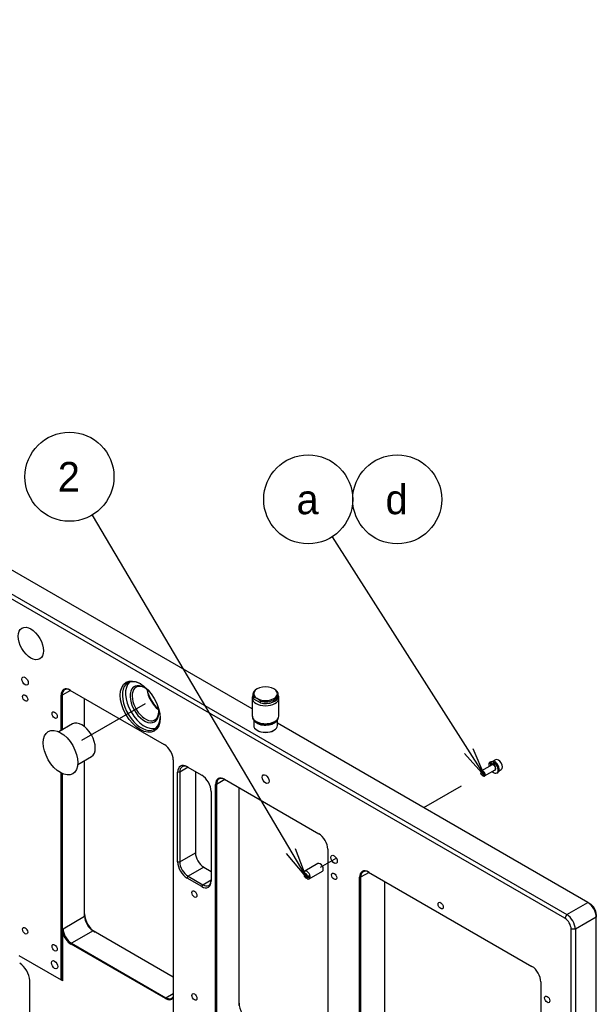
# Model space of a CAD drawing. Extents: x 0 to 826, y -21 to 621.
# Tile 7 of 18: x 294 to 391, y 312 to 478. Entities that reach past the tile are written whole.
import ezdxf
from ezdxf.enums import TextEntityAlignment as Align
from ezdxf.lldxf.tags import DXFTag

# ---------------------------------------------------------------- set-up
doc = ezdxf.new("R2010")
doc.units = 0
for name, color, linetype in [('DEFAULT', 7, 'CONTINUOUS'), ('DV1_デフォルト', 7, 'CONTINUOUS'), ('MKA-275630B', 7, 'CONTINUOUS'), ('MKE-244739A_E698', 7, 'CONTINUOUS'), ('MKE-247033A', 7, 'CONTINUOUS'), ('MPX-247034A', 7, 'CONTINUOUS'), ('YBB-020348_PART_', 7, 'CONTINUOUS'), ('YEE-020314-1', 7, 'CONTINUOUS'), ('YKG-HS2X6_STD', 7, 'CONTINUOUS'), ('YWR-JS2_STD', 7, 'CONTINUOUS')]:
    doc.layers.add(name, color=color, linetype=linetype)
doc.styles.add('SEACAD_ARIAL_TTF', font='txt')
tags = doc.linetypes.add('CENTER2', pattern=[28.575, 19.05, -3.175, 3.175, -3.175]).pattern_tags.tags
tags[10:11] = [DXFTag(74, 4), DXFTag(75, 0), DXFTag(340, '0'), DXFTag(46, 0.0), DXFTag(50, 0.0), DXFTag(44, 0.0), DXFTag(45, 0.0)]
tags[8:9] = [DXFTag(74, 4), DXFTag(75, 0), DXFTag(340, '0'), DXFTag(46, 0.0), DXFTag(50, 0.0), DXFTag(44, 0.0), DXFTag(45, 0.0)]
tags[6:7] = [DXFTag(74, 4), DXFTag(75, 0), DXFTag(340, '0'), DXFTag(46, 0.0), DXFTag(50, 0.0), DXFTag(44, 0.0), DXFTag(45, 0.0)]
tags[4:5] = [DXFTag(74, 4), DXFTag(75, 0), DXFTag(340, '0'), DXFTag(46, 0.0), DXFTag(50, 0.0), DXFTag(44, 0.0), DXFTag(45, 0.0)]

# ---------------------------------------------------------------- blocks, each defined once
blk = doc.blocks.new('SEANNOT_GROUP1')
at = {"layer": 'DEFAULT', "color": 7, "linetype": 'CONTINUOUS'}
for points in [[(306.25, 394.37), (342.28, 333.43)], [(340.46, 338.16), (342.28, 333.43), (339.02, 337.31)]]:
    blk.add_lwpolyline(points, dxfattribs=at)
blk.add_circle((302.44, 400.82), 7.5, dxfattribs=at)
at = {"layer": 'DEFAULT', "color": 7, "linetype": 'CONTINUOUS', "style": 'SEACAD_ARIAL_TTF'}
blk.add_text('2', height=5, dxfattribs=at).set_placement((300.48, 403.32), align=Align.TOP_LEFT)
blk = doc.blocks.new('SEANNOT_GROUP3')
at = {"layer": 'DEFAULT', "color": 7, "linetype": 'CONTINUOUS'}
for points in [[(346.71, 390.68), (372.41, 350.37)], [(370.42, 355.03), (372.41, 350.37), (369.01, 354.14)]]:
    blk.add_lwpolyline(points, dxfattribs=at)
blk.add_circle((342.68, 397.01), 7.5, dxfattribs=at)
at = {"layer": 'DEFAULT', "color": 7, "linetype": 'CONTINUOUS', "style": 'SEACAD_ARIAL_TTF'}
blk.add_text('a', height=5, dxfattribs=at).set_placement((340.72, 399.51), align=Align.TOP_LEFT)
blk = doc.blocks.new('SEANNOT_GROUP4')
at = {"layer": 'DEFAULT', "color": 7, "linetype": 'CONTINUOUS'}
blk.add_circle((357.68, 397.01), 7.5, dxfattribs=at)
at = {"layer": 'DEFAULT', "color": 7, "linetype": 'CONTINUOUS', "style": 'SEACAD_ARIAL_TTF'}
blk.add_text('d', height=5, dxfattribs=at).set_placement((355.72, 399.51), align=Align.TOP_LEFT)
blk = doc.blocks.new('SE1')
at = {"layer": 'DV1_デフォルト', "color": 7, "linetype": 'CENTER2'}
for p, q in [((304.55, 356.39), (315.25, 362.57)), ((368.44, 348.66), (362.14, 345.02)), ((347.43, 336.52), (344.7, 334.95))]:
    blk.add_line(p, q, dxfattribs=at)
at = {"layer": 'MKA-275630B', "color": 7, "linetype": 'CONTINUOUS'}
for p, q in [((385.94, 326.38), (104.79, 488.7)), ((105.15, 489.31), (386.29, 326.99)), ((333.24, 361.71), (288.94, 387.28)), ((301.02, 358.02), (301.02, 363.99)), ((301.02, 363.99), (301.19, 363.99)), ((302.61, 364.81), (301.19, 363.99)), ((301.19, 363.99), (301.19, 358.12)), ((302.52, 364.86), (318.43, 355.67)), ((304.99, 358.68), (304.99, 363.43)), ((389.83, 329.03), (337.49, 359.25)), ((304.99, 326.71), (304.99, 352.98)), ((319.93, 353.07), (319.93, 305.09)), ((301.02, 316.01), (301.02, 350.89)), ((301.19, 350.8), (301.19, 315.91)), ((320.67, 335.91), (320.67, 351.01)), ((321.02, 351.01), (320.67, 351.01)), ((322.43, 351.83), (321.02, 351.01)), ((321.02, 351.01), (321.02, 335.91)), ((322.26, 351.93), (324.73, 350.5)), ((323.67, 351.11), (323.67, 337.44)), ((327.06, 300.98), (327.06, 348.95)), ((327.06, 348.95), (327.24, 348.95)), ((328.65, 349.77), (327.24, 348.95)), ((327.24, 348.95), (327.24, 300.87)), ((328.56, 349.82), (344.47, 340.64)), ((326.32, 347.74), (326.32, 332.64)), ((331.04, 311.68), (331.04, 348.39)), ((321.02, 335.91), (323.67, 337.44)), ((345.97, 338.03), (345.97, 285.83)), ((320.67, 335.91), (321.02, 335.91)), ((325.09, 334.99), (322.43, 333.46)), ((325.09, 334.99), (326.32, 334.27)), ((352.94, 334.12), (351.52, 333.3)), ((352.85, 334.17), (380.39, 318.26)), ((322.26, 333.15), (322.43, 333.46)), ((324.73, 331.72), (322.26, 333.15)), ((322.43, 333.46), (324.91, 332.03)), ((324.73, 331.72), (324.91, 332.03)), ((324.91, 332.03), (326.32, 332.84)), ((351.34, 166.88), (351.34, 333.3)), ((351.52, 333.3), (351.34, 333.3)), ((351.52, 333.3), (351.52, 166.88)), ((355.59, 169.23), (355.59, 332.58)), ((386.29, 326.99), (389.83, 329.03)), ((390.18, 328.83), (389.83, 329.03)), ((301.37, 324.62), (304.99, 326.71)), ((386.29, 326.99), (385.94, 326.38)), ((391.24, 326.59), (387.71, 324.54)), ((391.24, 326.99), (391.24, 326.59)), ((391.24, 136.51), (391.24, 326.59)), ((301.28, 323.98), (301.37, 324.62)), ((301.28, 323.98), (301.28, 315.86)), ((306.41, 324.26), (302.78, 322.17)), ((319.93, 316.46), (306.41, 324.26)), ((387, 134.46), (387, 324.54)), ((387.71, 324.54), (387, 324.54)), ((387.71, 324.54), (387.71, 134.46)), ((302.7, 322.02), (302.78, 322.17)), ((302.78, 322.17), (318.69, 312.99)), ((318.61, 312.83), (302.7, 322.02)), ((293.89, 320.13), (301.02, 316.01)), ((295.73, 315.88), (295.73, 296.79)), ((301.19, 315.91), (301.02, 316.01)), ((301.19, 315.91), (301.28, 315.86)), ((381.9, 315.66), (381.9, 260.21)), ((318.61, 312.83), (318.69, 312.99)), ((318.69, 312.99), (319.93, 313.7))]:
    blk.add_line(p, q, dxfattribs=at)
for centre, major_axis in [((295.93, 372.71), (1.5, -2.6)), ((294.97, 366.38), (0.375, -0.65)), ((314.36, 362.06), (2.38, -4.11)), ((294.97, 363.52), (-0.307, 0.532)), ((299.94, 360.65), (-0.307, 0.532)), ((335.52, 349.84), (0.405, -0.702)), ((347.05, 336.31), (0.375, -0.65)), ((347.05, 333.45), (-0.307, 0.532)), ((323.5, 330.46), (-0.307, 0.532)), ((365.01, 328.51), (0.307, -0.532)), ((294.97, 324.28), (-0.307, 0.532)), ((299.94, 321.41), (-0.307, 0.532)), ((299.94, 318.55), (0.375, -0.65)), ((323.5, 313.12), (-0.307, 0.532)), ((382.97, 312.71), (0.307, -0.532))]:
    blk.add_ellipse(centre, major_axis=major_axis, ratio=0.57735, dxfattribs=at)
for centre, major_axis, start_param, end_param in [((302.61, 363.17), (1, -1.73), 2.356194, 3.926991), ((314.54, 362.16), (-2.25, 3.9), 0, 3.899585), ((315.07, 362.47), (-2.25, 3.9), 0.118126, 3.023467), ((314.54, 362.16), (-2.25, 3.9), 5.525193, 6.283185), ((315.07, 362.47), (1.71, -2.97), 1.994213, 6.283185), ((315.25, 362.57), (-1.59, 2.75), 0, 3.888357), ((315.25, 362.57), (-1.59, 2.75), 5.536421, 6.283185), ((302.52, 363.12), (1.06, -1.84), 2.356194, 3.926991), ((317.72, 364), (1.59, -2.75), 4.046178, 5.3786), ((317.9, 364.1), (-1.71, 2.97), 0.971651, 2.169941), ((318.61, 364.51), (-2.38, 4.11), 1.270017, 1.871576), ((315.07, 362.47), (1.71, -2.97), 0, 1.147379), ((318.43, 353.94), (-1.06, 1.84), 3.926991, 5.497787), ((322.26, 350.09), (1.12, -1.95), 2.356194, 3.926991), ((322.43, 350.19), (1, -1.73), 2.356194, 3.926991), ((324.73, 348.66), (-1.12, 1.95), 3.926991, 5.497787), ((328.56, 348.09), (1.06, -1.84), 2.356194, 3.926991), ((328.65, 348.14), (1, -1.73), 2.356194, 3.926991), ((344.47, 338.9), (-1.06, 1.84), 3.926991, 5.497787), ((325.09, 336.62), (-1, 1.73), 0.785398, 2.356194), ((322.26, 334.99), (1.13, -1.95), 3.926991, 5.497787), ((322.43, 335.09), (-1, 1.73), 0.785398, 2.356194), ((352.85, 332.43), (1.06, -1.84), 2.356194, 3.926991), ((352.94, 332.48), (1, -1.73), 2.356194, 3.926991), ((324.73, 333.56), (-1.12, 1.95), 2.356194, 3.926991), ((324.91, 333.66), (-1, 1.73), 2.356194, 3.926991), ((389.83, 327.4), (1, -1.73), 0.785398, 2.356194), ((390.18, 327.61), (-0.75, 1.3), 3.926991, 5.497787), ((306.76, 326.1), (-1.25, 2.17), 0.785398, 2.356194), ((306.41, 325.9), (1, -1.73), 3.926991, 5.497787), ((385.94, 325.16), (0.75, -1.3), 0.785398, 2.356194), ((386.29, 325.36), (-1, 1.73), 3.926991, 5.497787), ((302.7, 323.75), (1.06, -1.84), 4.271692, 5.497787), ((302.78, 323.81), (-1, 1.73), 0.785398, 2.356194), ((294.05, 316.85), (-1.19, 2.06), 3.926991, 5.497787), ((380.39, 316.53), (-1.06, 1.84), 3.926991, 5.497787), ((318.61, 314.57), (-1.06, 1.84), 2.356194, 3.437033), ((318.69, 314.62), (-1, 1.73), 2.356194, 3.42163), ((332.8, 311.07), (-1.25, 2.17), 0.785398, 2.356194)]:
    blk.add_ellipse(centre, major_axis=major_axis, ratio=0.57735, start_param=start_param, end_param=end_param, dxfattribs=at)
at = {"layer": 'MKE-244739A_E698', "color": 7, "linetype": 'CONTINUOUS'}
for p, q in [((344.33, 335.6), (342.12, 334.32)), ((344.75, 335.53), (344.7, 335.56)), ((341.96, 333.98), (341.96, 333.94)), ((341.98, 333.85), (341.97, 334.06)), ((341.97, 333.81), (341.98, 333.6)), ((341.97, 333.81), (342.94, 333.25)), ((342.58, 333.5), (341.98, 333.85)), ((342.87, 333.03), (345.08, 334.3)), ((345.23, 334.64), (345.23, 334.71)), ((341.98, 333.6), (342.58, 333.26)), ((342.28, 333.18), (342.49, 333.06)), ((342.94, 333.5), (342.58, 333.5)), ((342.58, 333.26), (342.94, 333.25))]:
    blk.add_line(p, q, dxfattribs=at)
for centre, major_axis, start_param, end_param in [((344.7, 334.95), (-0.375, 0.65), 3.141593, 6.283185), ((344.75, 334.98), (0.338, -0.585), 0.785398, 2.356194), ((342.49, 333.67), (0.375, -0.65), 0, 3.926991), ((342.46, 333.65), (-0.35, 0.606), 0.569438, 1.001359), ((342.28, 333.55), (0.225, -0.39), 1.125235, 3.587154), ((342.28, 333.55), (-0.225, 0.39), 1.125235, 3.587154), ((342.49, 333.67), (0.375, -0.65), 5.497787, 6.283185), ((342.46, 333.65), (0.35, -0.606), 0.569438, 1.001359)]:
    blk.add_ellipse(centre, major_axis=major_axis, ratio=0.57735, start_param=start_param, end_param=end_param, dxfattribs=at)
at = {"layer": 'MKE-247033A', "color": 7, "linetype": 'CONTINUOUS'}
for p, q in [((333.34, 364.12), (333.34, 363.84)), ((333.52, 363.34), (333.52, 363.63)), ((334.08, 365.06), (333.97, 365)), ((337.64, 363.84), (337.64, 364.12)), ((334.64, 362.7), (333.52, 363.34)), ((334.64, 362.7), (334.64, 362.98))]:
    blk.add_line(p, q, dxfattribs=at)
for centre, radius, start, end in [((333.27, 362.05), 1.59, 59.5977, 81.0257), ((335.49, 362.71), 2.74, 43.9756, 58.9232), ((332.66, 361.08), 2.74, 43.9756, 58.9232)]:
    blk.add_arc(centre, radius, start, end, dxfattribs=at)
for centre, major_axis, start_param, end_param in [((335.49, 364.24), (2, 0), 0.785398, 3.926991), ((335.49, 364.12), (2.15, 0), 2.356194, 3.551241), ((335.49, 363.84), (2.15, 0), 3.141593, 3.551241), ((335.49, 364.24), (-2, 0), 0.785398, 3.926991), ((335.49, 364.12), (-2.15, 0), 1.161148, 3.551241), ((335.49, 363.84), (-2.15, 0), 1.161148, 3.141593)]:
    blk.add_ellipse(centre, major_axis=major_axis, ratio=0.57735, start_param=start_param, end_param=end_param, dxfattribs=at)
at = {"layer": 'MPX-247034A', "color": 7, "linetype": 'CONTINUOUS'}
for p, q in [((333.49, 359.84), (333.49, 358.9)), ((337.49, 358.9), (337.49, 359.85)), ((334.08, 358.08), (334.15, 358.04)), ((336.84, 358.04), (336.91, 358.08))]:
    blk.add_line(p, q, dxfattribs=at)
for centre, major_axis, start_param, end_param in [((335.49, 358.9), (2, 0), 3.141593, 6.283185), ((335.49, 360.08), (-2, 0), 0.44709, 2.726269), ((335.49, 358.81), (-1.9, 0), 0.785398, 2.356194)]:
    blk.add_ellipse(centre, major_axis=major_axis, ratio=0.57735, start_param=start_param, end_param=end_param, dxfattribs=at)
at = {"layer": 'YBB-020348_PART_', "color": 7, "linetype": 'CONTINUOUS'}
for p, q in [((333.24, 363.51), (333.24, 360.49)), ((337.74, 360.49), (337.74, 363.51))]:
    blk.add_line(p, q, dxfattribs=at)
blk.add_arc((335.55, 362.09), 3.07, 268.8451, 298.2258, dxfattribs=at)
for centre, start_param, end_param in [((335.49, 363.51), 6.206288, 6.283185), ((335.49, 363.51), 0, 0.008153), ((335.49, 363.51), 0.008153, 3.11099), ((335.49, 363.51), 3.11099, 3.141593), ((335.49, 360.49), 0, 3.141593)]:
    blk.add_ellipse(centre, major_axis=(-2.25, 0), ratio=0.57735, start_param=start_param, end_param=end_param, dxfattribs=at)
for points, knots in [([(333.31, 363.89), (333.27, 363.82), (333.24, 363.69), (333.26, 363.56), (333.27, 363.5)], [0.8495081, 0.8495081, 0.8495081, 0.8495081, 0.9374691, 1, 1, 1, 1]), ([(337.73, 363.46), (337.73, 363.48), (337.77, 363.62), (337.73, 363.78), (337.67, 363.9)], [0, 0, 0, 0, 0.0274369, 0.1808613, 0.1808613, 0.1808613, 0.1808613]), ([(333.27, 360.48), (333.27, 360.34), (333.28, 360.07), (333.58, 359.65), (334.06, 359.31), (334.74, 359.07), (335.21, 359.04), (335.48, 359.02)], [0, 0, 0, 0, 0.145199, 0.341533, 0.55009, 0.775599, 1, 1, 1, 1]), ([(337, 359.39), (337.11, 359.46), (337.36, 359.62), (337.66, 359.98), (337.71, 360.28), (337.73, 360.44)], [0, 0, 0, 0, 0.251402, 0.665173, 1, 1, 1, 1])]:
    blk.add_open_spline(points, degree=3, knots=knots, dxfattribs=at)
at = {"layer": 'YEE-020314-1', "color": 7, "linetype": 'CONTINUOUS'}
for p, q in [((302.96, 359.14), (300.66, 357.81)), ((303.83, 352.31), (306.14, 353.64))]:
    blk.add_line(p, q, dxfattribs=at)
blk.add_ellipse((304.55, 356.39), major_axis=(-1.59, 2.75), ratio=0.57735, start_param=3.141593, end_param=6.283185, dxfattribs=at)
blk.add_ellipse((300.93, 354.3), major_axis=(-2.06, 3.57), ratio=0.57735, dxfattribs=at)
at = {"layer": 'YKG-HS2X6_STD', "color": 7, "linetype": 'CONTINUOUS'}
for p, q in [((373.67, 352.25), (371.91, 351.23)), ((374.26, 353.11), (373.62, 352.75)), ((373.69, 352.34), (373.63, 352.23)), ((371.8, 351), (371.8, 350.8)), ((371.98, 350.49), (372.16, 350.39)), ((372.41, 350.37), (374.17, 351.39)), ((374.85, 351.26), (375.21, 351.47))]:
    blk.add_line(p, q, dxfattribs=at)
for centre, major_axis, start_param, end_param in [((374.1, 351.92), (0.475, -0.823), 2.423293, 3.442322), ((374.1, 351.92), (-0.325, 0.563), 0, 0.667184), ((373.93, 351.83), (0.253, -0.437), 1.263199, 3.292694), ((373.92, 351.82), (0.25, -0.433), 0, 3.141593), ((373.92, 351.82), (0.25, -0.433), 0, 3.141593), ((374.08, 351.91), (0.303, -0.524), 2.450276, 3.493757), ((373.92, 351.82), (0.25, -0.433), 0.083127, 3.063974), ((374.1, 351.92), (-0.325, 0.563), 5.682502, 6.283185), ((374.74, 352.29), (-0.475, 0.823), 3.141593, 6.283185), ((372.16, 350.8), (0.25, -0.433), 0, 3.926991), ((372.16, 350.8), (0.25, -0.433), 5.497787, 6.283185), ((373.93, 351.83), (0.253, -0.437), 6.141492, 6.283185), ((373.93, 351.83), (0.253, -0.437), 0, 0.971909)]:
    blk.add_ellipse(centre, major_axis=major_axis, ratio=0.57735, start_param=start_param, end_param=end_param, dxfattribs=at)
blk.add_ellipse((371.98, 350.7), major_axis=(0.125, -0.217), ratio=0.57735, dxfattribs=at)
at = {"layer": 'YWR-JS2_STD', "color": 7, "linetype": 'CONTINUOUS'}
for p, q in [((373.28, 352.7), (373.48, 352.15)), ((373.37, 352.72), (373.57, 352.19)), ((373.64, 352.25), (373.45, 352.79)), ((374.26, 351.83), (373.94, 352.71)), ((374.25, 351.83), (374.25, 351.84)), ((374.26, 351.83), (374.25, 351.83)), ((374.47, 350.87), (374.65, 350.97))]:
    blk.add_line(p, q, dxfattribs=at)
for centre, major_axis, ratio, start_param, end_param in [((373.92, 351.82), (-0.55, 0.953), 0.57735, 0.181602, 1.098934), ((373.3, 351.46), (0.16, 1.25), 0.590625, 0.118165, 0.240353), ((374.32, 352.05), (-1.19, 0.15), 0.870975, 5.640701, 5.73369), ((373.92, 351.82), (-0.55, 0.953), 0.57735, 2.042658, 5.481274), ((373.71, 351.7), (1.19, -0.15), 0.870975, 1.393406, 1.486395), ((374.72, 352.28), (0.16, 1.25), 0.590625, 1.194668, 1.316857), ((374.1, 351.92), (-0.55, 0.953), 0.57735, 3.141593, 5.510473), ((373.92, 351.82), (-0.262, 0.455), 0.57735, 2.831748, 4.416834)]:
    blk.add_ellipse(centre, major_axis=major_axis, ratio=ratio, start_param=start_param, end_param=end_param, dxfattribs=at)

msp = doc.modelspace()

# ---------------------------------------------------------------- block references
at = {"layer": 'DEFAULT'}
for name in ['SE1', 'SEANNOT_GROUP1', 'SEANNOT_GROUP3', 'SEANNOT_GROUP4']:
    msp.add_blockref(name, (0, 0), dxfattribs=at)

doc.saveas('drawing.dxf')
